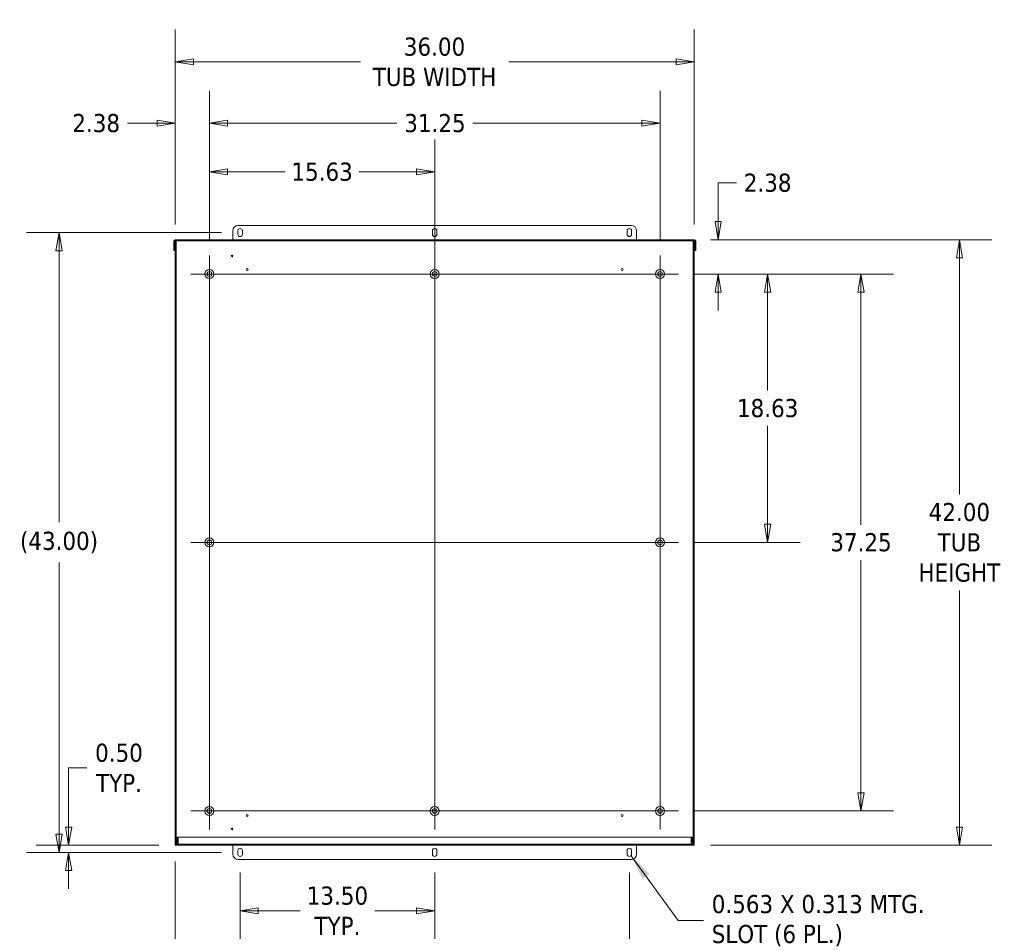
# Model space of a CAD drawing. Header units: inches. Extents: x 18 to 297, y 11 to 185.
# Tile 12 of 13: x 183 to 251, y 90 to 153. Entities that reach past the tile are written whole.
import ezdxf

# ---------------------------------------------------------------- set-up
doc = ezdxf.new("R2010")
doc.units = ezdxf.units.IN
doc.header["$LTSCALE"] = 18
doc.header["$MEASUREMENT"] = 0
doc.layers.get('0').update_dxf_attribs({"lineweight": 5})
for name, color, linetype, lineweight in [('Center Mark (ANSI)', 7, 'Continuous', 5), ('Centerline (ANSI)', 7, 'Continuous', 5), ('Dimension (ANSI)', 7, 'Continuous', 5), ('Hatch (ANSI)', 7, 'Continuous', 5), ('Symbol (ANSI)', 7, 'Continuous', 5), ('Visible (ANSI)', 7, 'Continuous', 5)]:
    doc.layers.add(name, color=color, linetype=linetype, lineweight=lineweight)
doc.styles.add('ROMANS', font='tahoma.ttf')
doc.dimstyles.new('Default (ANSI)', dxfattribs={"dimscale": 18, "dimtxt": 0.07, "dimasz": 0.07, "dimexe": 0.125, "dimexo": 0.0625, "dimgap": 0.031496, "dimtad": 0, "dimtih": 1, "dimtoh": 1, "dimrnd": 1e-08, "dimzin": 0, "dimdsep": 46, "dimtxsty": 'ROMANS', "dimblk": 'Filled-1', "dimcen": 0.09, "dimdle": 0.393701, "dimclrd": 256, "dimclre": 256, "dimclrt": 256, "dimadec": 0, "dimazin": 0, "dimtfac": 1, "dimtofl": 0, "dimtmove": 0, "dimatfit": 3, "dimfxl": 1, "dimtolj": 1, "dimtzin": 0, "dimlwd": -1, "dimlwe": -1, "dimarcsym": 0})
doc.dimstyles.new('Default (ANSI)$7', dxfattribs={"dimscale": 18, "dimtxt": 0.07, "dimasz": 0.098425, "dimexe": 0.125, "dimexo": 0.0625, "dimgap": 0.031496, "dimtad": 0, "dimtih": 1, "dimtoh": 1, "dimrnd": 1e-08, "dimzin": 0, "dimdsep": 46, "dimtxsty": 'ROMANS', "dimblk": 'Filled-1', "dimcen": 0.09, "dimdle": 0.393701, "dimclrd": 256, "dimclre": 256, "dimclrt": 256, "dimadec": 0, "dimazin": 0, "dimtfac": 1, "dimtofl": 0, "dimtmove": 0, "dimatfit": 3, "dimfxl": 1, "dimtolj": 1, "dimtzin": 0, "dimlwd": -1, "dimlwe": -1, "dimarcsym": 0})

# ---------------------------------------------------------------- blocks, each defined once
blk = doc.blocks.new('Filled-1')
at = {"color": 0}
for p, q in [((0, 0), (-1, 0.167)), ((-1, 0.167), (-1, -0.167)), ((-1, 0), (0, 0)), ((-1, -0.167), (0, 0))]:
    blk.add_line(p, q, dxfattribs=at)
at = {"color": 0, "flags": 128}
blk.add_lwpolyline([(-1, -0.167), (0, 0), (-1, 0.167), (-1, -0.167)], dxfattribs=at)
at = {"color": 0}
blk.add_solid([(-1, -0.167), (0, 0), (-1, 0.167), (-1, -0.167)], dxfattribs=at)
blk = doc.blocks.new('*D9')
at = {"layer": 'Defpoints', "color": 0, "transparency": 16777216}
for p in [(195.922, 146.195), (193.547, 138.034), (195.922, 137.023)]:
    blk.add_point(p, dxfattribs=at)
at = {"layer": 'Dimension (ANSI)', "transparency": 16777216}
for p, q in [((193.547, 139.159), (193.547, 148.445)), ((195.922, 138.148), (195.922, 148.445)), ((192.287, 146.195), (190.236, 146.195)), ((197.182, 146.195), (198.442, 146.195))]:
    blk.add_line(p, q, dxfattribs=at)
at = {"layer": 'Dimension (ANSI)', "transparency": 16777216, "xscale": 1.260000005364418, "yscale": 1.260000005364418, "zscale": 1.260000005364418}
blk.add_blockref('Filled-1', (193.547, 146.195), dxfattribs=at)
at = {"layer": 'Dimension (ANSI)', "transparency": 16777216, "xscale": 1.260000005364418, "yscale": 1.260000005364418, "zscale": 1.260000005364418, "rotation": 180}
blk.add_blockref('Filled-1', (195.922, 146.195), dxfattribs=at)
at = {"layer": 'Dimension (ANSI)', "transparency": 16777216, "insert": (188.065, 146.195), "char_height": 1.26, "attachment_point": 5, "style": 'ROMANS'}
blk.add_mtext('\\A1;2.38', dxfattribs=at)
blk = doc.blocks.new('*D10')
at = {"layer": 'Defpoints', "color": 0, "transparency": 16777216}
for p in [(195.922, 146.195), (195.922, 137.023), (227.172, 137.023)]:
    blk.add_point(p, dxfattribs=at)
at = {"layer": 'Dimension (ANSI)', "transparency": 16777216}
for p, q in [((195.922, 138.148), (195.922, 148.445)), ((227.172, 138.148), (227.172, 148.445)), ((197.182, 146.195), (208.926, 146.195)), ((225.912, 146.195), (214.196, 146.195))]:
    blk.add_line(p, q, dxfattribs=at)
at = {"layer": 'Dimension (ANSI)', "transparency": 16777216, "xscale": 1.260000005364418, "yscale": 1.260000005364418, "zscale": 1.260000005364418, "rotation": 180}
blk.add_blockref('Filled-1', (195.922, 146.195), dxfattribs=at)
at = {"layer": 'Dimension (ANSI)', "transparency": 16777216, "xscale": 1.260000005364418, "yscale": 1.260000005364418, "zscale": 1.260000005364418}
blk.add_blockref('Filled-1', (227.172, 146.195), dxfattribs=at)
at = {"layer": 'Dimension (ANSI)', "transparency": 16777216, "insert": (211.561, 146.195), "char_height": 1.26, "attachment_point": 5, "style": 'ROMANS'}
blk.add_mtext('\\A1;31.25', dxfattribs=at)
blk = doc.blocks.new('*D11')
at = {"layer": 'Defpoints', "color": 0, "transparency": 16777216}
for p in [(228.462, 135.733), (228.462, 98.483), (241.11, 98.483)]:
    blk.add_point(p, dxfattribs=at)
at = {"layer": 'Dimension (ANSI)', "transparency": 16777216}
for p, q in [((229.587, 135.733), (243.36, 135.733)), ((241.11, 134.473), (241.11, 118.338)), ((241.11, 99.743), (241.11, 115.892)), ((229.587, 98.483), (243.36, 98.483))]:
    blk.add_line(p, q, dxfattribs=at)
at = {"layer": 'Dimension (ANSI)', "transparency": 16777216, "xscale": 1.260000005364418, "yscale": 1.260000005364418, "zscale": 1.260000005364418}
for p, rotation in [((241.11, 135.733), 90), ((241.11, 98.483), 270)]:
    blk.add_blockref('Filled-1', p, dxfattribs=dict(at, rotation=rotation))
at = {"layer": 'Dimension (ANSI)', "transparency": 16777216, "insert": (241.11, 117.115), "char_height": 1.26, "attachment_point": 5, "style": 'ROMANS'}
blk.add_mtext('\\A1;37.25', dxfattribs=at)
blk = doc.blocks.new('*D12')
at = {"layer": 'Defpoints', "color": 0, "transparency": 16777216}
for p in [(229.547, 138.108), (228.462, 135.733), (231.205, 135.733)]:
    blk.add_point(p, dxfattribs=at)
at = {"layer": 'Dimension (ANSI)', "transparency": 16777216}
for p, q in [((231.205, 139.368), (231.205, 142.057)), ((231.205, 142.057), (232.465, 142.057)), ((230.672, 138.108), (233.455, 138.108)), ((229.587, 135.733), (233.455, 135.733)), ((231.205, 134.473), (231.205, 133.213))]:
    blk.add_line(p, q, dxfattribs=at)
at = {"layer": 'Dimension (ANSI)', "transparency": 16777216, "xscale": 1.260000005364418, "yscale": 1.260000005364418, "zscale": 1.260000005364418}
for p, rotation in [((231.205, 138.108), 270), ((231.205, 135.733), 90)]:
    blk.add_blockref('Filled-1', p, dxfattribs=dict(at, rotation=rotation))
at = {"layer": 'Dimension (ANSI)', "transparency": 16777216, "insert": (234.636, 142.057), "char_height": 1.26, "attachment_point": 5, "style": 'ROMANS'}
blk.add_mtext('\\A1;2.38', dxfattribs=at)
blk = doc.blocks.new('*D13')
at = {"layer": 'Defpoints', "color": 0, "transparency": 16777216}
for p in [(193.547, 96.108), (198.047, 95.327), (198.047, 86.09)]:
    blk.add_point(p, dxfattribs=at)
at = {"layer": 'Dimension (ANSI)', "transparency": 16777216}
for p, q in [((193.547, 94.983), (193.547, 83.84)), ((198.047, 94.202), (198.047, 83.84)), ((193.547, 86.09), (190.401, 86.09)), ((196.787, 86.09), (194.807, 86.09))]:
    blk.add_line(p, q, dxfattribs=at)
at = {"layer": 'Dimension (ANSI)', "transparency": 16777216, "xscale": 1.260000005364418, "yscale": 1.260000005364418, "zscale": 1.260000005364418, "rotation": 180}
blk.add_blockref('Filled-1', (193.547, 86.09), dxfattribs=at)
at = {"layer": 'Dimension (ANSI)', "transparency": 16777216, "xscale": 1.260000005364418, "yscale": 1.260000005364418, "zscale": 1.260000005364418}
blk.add_blockref('Filled-1', (198.047, 86.09), dxfattribs=at)
at = {"layer": 'Dimension (ANSI)', "transparency": 16777216, "insert": (188.169, 86.09), "char_height": 1.26, "attachment_point": 5, "style": 'ROMANS'}
blk.add_mtext('\\A1;\\fTahoma|b0|i0;\\H1.2600;4.50\\P\\fTahoma|b0|i0;\\H1.2600;TYP.', dxfattribs=at)
blk = doc.blocks.new('*D14')
at = {"layer": 'Defpoints', "color": 0, "transparency": 16777216}
for p in [(198.047, 95.327), (225.047, 95.327), (198.047, 86.09)]:
    blk.add_point(p, dxfattribs=at)
at = {"layer": 'Dimension (ANSI)', "transparency": 16777216}
for p, q in [((198.047, 94.202), (198.047, 83.84)), ((225.047, 94.202), (225.047, 83.84)), ((199.307, 86.09), (208.907, 86.09)), ((223.787, 86.09), (214.187, 86.09))]:
    blk.add_line(p, q, dxfattribs=at)
at = {"layer": 'Dimension (ANSI)', "transparency": 16777216, "xscale": 1.260000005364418, "yscale": 1.260000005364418, "zscale": 1.260000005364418, "rotation": 180}
blk.add_blockref('Filled-1', (198.047, 86.09), dxfattribs=at)
at = {"layer": 'Dimension (ANSI)', "transparency": 16777216, "xscale": 1.260000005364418, "yscale": 1.260000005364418, "zscale": 1.260000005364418}
blk.add_blockref('Filled-1', (225.047, 86.09), dxfattribs=at)
at = {"layer": 'Dimension (ANSI)', "transparency": 16777216, "insert": (211.547, 86.09), "char_height": 1.26, "attachment_point": 5, "style": 'ROMANS'}
blk.add_mtext('\\A1;\\fTahoma|b0|i0;\\H1.2600;27.00\\P\\fTahoma|b0|i0;\\H1.2600;TYP.', dxfattribs=at)
blk = doc.blocks.new('*D15')
at = {"layer": 'Defpoints', "color": 0, "transparency": 16777216}
for p in [(186.156, 95.608), (193.547, 96.108), (197.891, 95.608)]:
    blk.add_point(p, dxfattribs=at)
at = {"layer": 'Dimension (ANSI)', "transparency": 16777216}
for p, q in [((186.156, 97.368), (186.156, 101.47)), ((186.156, 101.47), (187.416, 101.47)), ((192.422, 96.108), (183.906, 96.108)), ((196.766, 95.608), (183.906, 95.608)), ((186.156, 94.348), (186.156, 93.088))]:
    blk.add_line(p, q, dxfattribs=at)
at = {"layer": 'Dimension (ANSI)', "transparency": 16777216, "xscale": 1.260000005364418, "yscale": 1.260000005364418, "zscale": 1.260000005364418}
for p, rotation in [((186.156, 96.108), 270), ((186.156, 95.608), 90)]:
    blk.add_blockref('Filled-1', p, dxfattribs=dict(at, rotation=rotation))
at = {"layer": 'Dimension (ANSI)', "transparency": 16777216, "insert": (189.647, 101.47), "char_height": 1.26, "attachment_point": 5, "style": 'ROMANS'}
blk.add_mtext('\\A1;\\fTahoma|b0|i0;\\H1.2600;0.50\\P\\fTahoma|b0|i0;\\H1.2600;TYP.', dxfattribs=at)
blk = doc.blocks.new('*D17')
at = {"layer": 'Defpoints', "color": 0, "transparency": 16777216}
for p in [(185.49, 138.608), (197.891, 138.608), (197.891, 95.608)]:
    blk.add_point(p, dxfattribs=at)
at = {"layer": 'Dimension (ANSI)', "transparency": 16777216}
for p, q in [((196.766, 138.608), (183.24, 138.608)), ((185.49, 137.348), (185.49, 118.508)), ((185.49, 96.868), (185.49, 115.708)), ((196.766, 95.608), (183.24, 95.608))]:
    blk.add_line(p, q, dxfattribs=at)
at = {"layer": 'Dimension (ANSI)', "transparency": 16777216, "xscale": 1.260000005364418, "yscale": 1.260000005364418, "zscale": 1.260000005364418}
for p, rotation in [((185.49, 138.608), 90), ((185.49, 95.608), 270)]:
    blk.add_blockref('Filled-1', p, dxfattribs=dict(at, rotation=rotation))
at = {"layer": 'Dimension (ANSI)', "transparency": 16777216, "insert": (185.49, 117.108), "char_height": 1.26, "attachment_point": 5, "style": 'ROMANS'}
blk.add_mtext('\\A1;(43.00)', dxfattribs=at)
blk = doc.blocks.new('*D34')
at = {"layer": 'Defpoints', "color": 0, "transparency": 16777216}
for p in [(229.547, 138.108), (229.547, 96.108), (247.933, 96.108)]:
    blk.add_point(p, dxfattribs=at)
at = {"layer": 'Dimension (ANSI)', "transparency": 16777216}
for p, q in [((230.672, 138.108), (250.183, 138.108)), ((247.933, 136.848), (247.933, 120.442)), ((247.933, 97.368), (247.933, 113.774)), ((230.672, 96.108), (250.183, 96.108))]:
    blk.add_line(p, q, dxfattribs=at)
at = {"layer": 'Dimension (ANSI)', "transparency": 16777216, "xscale": 1.260000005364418, "yscale": 1.260000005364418, "zscale": 1.260000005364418}
for p, rotation in [((247.933, 138.108), 90), ((247.933, 96.108), 270)]:
    blk.add_blockref('Filled-1', p, dxfattribs=dict(at, rotation=rotation))
at = {"layer": 'Dimension (ANSI)', "transparency": 16777216, "insert": (247.933, 117.108), "char_height": 1.26, "attachment_point": 5, "style": 'ROMANS'}
blk.add_mtext('\\A1;\\fTahoma|b0|i0;\\H1.2600;42.00\\P\\fTahoma|b0|i0;\\H1.2600;TUB\\P\\fTahoma|b0|i0;\\H1.2600;HEIGHT', dxfattribs=at)
blk = doc.blocks.new('*D35')
at = {"layer": 'Defpoints', "color": 0, "transparency": 16777216}
for p in [(229.547, 150.447), (193.547, 138.034), (229.547, 138.034)]:
    blk.add_point(p, dxfattribs=at)
at = {"layer": 'Dimension (ANSI)', "transparency": 16777216}
for p, q in [((193.547, 139.159), (193.547, 152.697)), ((229.547, 139.159), (229.547, 152.697)), ((194.807, 150.447), (206.391, 150.447)), ((228.287, 150.447), (216.675, 150.447))]:
    blk.add_line(p, q, dxfattribs=at)
at = {"layer": 'Dimension (ANSI)', "transparency": 16777216, "xscale": 1.260000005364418, "yscale": 1.260000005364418, "zscale": 1.260000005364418, "rotation": 180}
blk.add_blockref('Filled-1', (193.547, 150.447), dxfattribs=at)
at = {"layer": 'Dimension (ANSI)', "transparency": 16777216, "xscale": 1.260000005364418, "yscale": 1.260000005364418, "zscale": 1.260000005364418}
blk.add_blockref('Filled-1', (229.547, 150.447), dxfattribs=at)
at = {"layer": 'Dimension (ANSI)', "transparency": 16777216, "insert": (211.533, 150.447), "char_height": 1.26, "attachment_point": 5, "style": 'ROMANS'}
blk.add_mtext('\\A1;\\fTahoma|b0|i0;\\H1.2600;36.00\\P\\fTahoma|b0|i0;\\H1.2600;TUB WIDTH', dxfattribs=at)
blk = doc.blocks.new('*D36')
at = {"layer": 'Defpoints', "color": 0, "transparency": 16777216}
for p in [(198.047, 95.327), (211.547, 95.327), (211.547, 91.558)]:
    blk.add_point(p, dxfattribs=at)
at = {"layer": 'Dimension (ANSI)', "transparency": 16777216}
for p, q in [((198.047, 94.202), (198.047, 89.308)), ((211.547, 94.202), (211.547, 89.308)), ((199.307, 91.558), (202.206, 91.558)), ((210.287, 91.558), (207.388, 91.558))]:
    blk.add_line(p, q, dxfattribs=at)
at = {"layer": 'Dimension (ANSI)', "transparency": 16777216, "xscale": 1.260000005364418, "yscale": 1.260000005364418, "zscale": 1.260000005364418, "rotation": 180}
blk.add_blockref('Filled-1', (198.047, 91.558), dxfattribs=at)
at = {"layer": 'Dimension (ANSI)', "transparency": 16777216, "xscale": 1.260000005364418, "yscale": 1.260000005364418, "zscale": 1.260000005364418}
blk.add_blockref('Filled-1', (211.547, 91.558), dxfattribs=at)
at = {"layer": 'Dimension (ANSI)', "transparency": 16777216, "insert": (204.797, 91.558), "char_height": 1.26, "attachment_point": 5, "style": 'ROMANS'}
blk.add_mtext('\\A1;\\fTahoma|b0|i0;\\H1.2600;13.50\\P\\fTahoma|b0|i0;\\H1.2600;TYP.', dxfattribs=at)
blk = doc.blocks.new('*D38')
at = {"layer": 'Defpoints', "color": 0, "transparency": 16777216}
for p in [(228.462, 135.733), (228.462, 117.108), (234.636, 117.108)]:
    blk.add_point(p, dxfattribs=at)
at = {"layer": 'Dimension (ANSI)', "transparency": 16777216}
for p, q in [((229.587, 135.733), (236.886, 135.733)), ((234.636, 134.473), (234.636, 127.646)), ((234.636, 118.368), (234.636, 125.195)), ((229.587, 117.108), (236.886, 117.108))]:
    blk.add_line(p, q, dxfattribs=at)
at = {"layer": 'Dimension (ANSI)', "transparency": 16777216, "xscale": 1.260000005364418, "yscale": 1.260000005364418, "zscale": 1.260000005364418}
for p, rotation in [((234.636, 135.733), 90), ((234.636, 117.108), 270)]:
    blk.add_blockref('Filled-1', p, dxfattribs=dict(at, rotation=rotation))
at = {"layer": 'Dimension (ANSI)', "transparency": 16777216, "insert": (234.636, 126.421), "char_height": 1.26, "attachment_point": 5, "style": 'ROMANS'}
blk.add_mtext('\\A1;18.63', dxfattribs=at)
blk = doc.blocks.new('*D39')
at = {"layer": 'Defpoints', "color": 0, "transparency": 16777216}
for p in [(211.547, 142.82), (195.922, 137.023), (211.547, 135.733)]:
    blk.add_point(p, dxfattribs=at)
at = {"layer": 'Dimension (ANSI)', "transparency": 16777216}
for p, q in [((195.922, 138.148), (195.922, 145.07)), ((211.547, 136.858), (211.547, 145.07)), ((197.182, 142.82), (201.158, 142.82)), ((210.287, 142.82), (206.311, 142.82))]:
    blk.add_line(p, q, dxfattribs=at)
at = {"layer": 'Dimension (ANSI)', "transparency": 16777216, "xscale": 1.260000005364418, "yscale": 1.260000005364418, "zscale": 1.260000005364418, "rotation": 180}
blk.add_blockref('Filled-1', (195.922, 142.82), dxfattribs=at)
at = {"layer": 'Dimension (ANSI)', "transparency": 16777216, "xscale": 1.260000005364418, "yscale": 1.260000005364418, "zscale": 1.260000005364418}
blk.add_blockref('Filled-1', (211.547, 142.82), dxfattribs=at)
at = {"layer": 'Dimension (ANSI)', "transparency": 16777216, "insert": (203.735, 142.82), "char_height": 1.26, "attachment_point": 5, "style": 'ROMANS'}
blk.add_mtext('\\A1;15.63', dxfattribs=at)

msp = doc.modelspace()

# ---------------------------------------------------------------- hatches: boundary and pattern name
at = {"layer": 'Hatch (ANSI)'}
h = msp.add_hatch(dxfattribs=at)
h.set_pattern_fill('ANSI31', color=256, scale=18, angle=15, style=0)
edge = h.paths.add_edge_path()
edge.add_ellipse((193.5471, 138.0028), major_axis=(-0.0312, 0), ratio=1, start_angle=270, end_angle=360)
edge.add_line((193.5159, 138.0028), (193.5159, 137.3581))
edge.add_line((193.5159, 137.3581), (193.4419, 137.3581))
edge.add_line((193.4419, 137.3581), (193.4419, 138.0028))
edge.add_ellipse((193.5471, 138.0028), major_axis=(0, 0.1052), ratio=1, start_angle=0, end_angle=90, ccw=False)
edge.add_line((193.5471, 138.1081), (229.5471, 138.1081))
edge.add_ellipse((229.5471, 138.0028), major_axis=(0.1052, 0), ratio=1, start_angle=0, end_angle=90, ccw=False)
edge.add_line((229.6524, 138.0028), (229.6524, 137.3581))
edge.add_line((229.6524, 137.3581), (229.5784, 137.3581))
edge.add_line((229.5784, 137.3581), (229.5784, 138.0028))
edge.add_ellipse((229.5471, 138.0028), major_axis=(0, 0.0312), ratio=1, start_angle=270, end_angle=360)
edge.add_line((229.5471, 138.0341), (229.4731, 138.0341))
edge.add_line((229.4731, 138.0341), (193.6211, 138.0341))
edge.add_line((193.6211, 138.0341), (193.5471, 138.0341))
h = msp.add_hatch(dxfattribs=at)
h.set_pattern_fill('ANSI31', color=256, scale=18, style=0)
h.paths.add_polyline_path([(229.5471, 96.1081), (229.5471, 138.0341), (229.4731, 138.0341), (229.4731, 96.1081)])
h.paths.add_polyline_path([(193.6211, 96.1081), (193.6211, 138.0341), (193.5471, 138.0341), (193.5471, 96.1081)])
h = msp.add_hatch(dxfattribs=at)
h.set_pattern_fill('ANSI31', color=256, scale=18, angle=90, style=0)
edge = h.paths.add_edge_path()
edge.add_line((229.3835, 96.6706), (229.3835, 96.2446))
edge.add_ellipse((229.321, 96.2446), major_axis=(0.0625, 0), ratio=1, start_angle=270, end_angle=360, ccw=False)
edge.add_line((229.321, 96.1821), (193.7732, 96.1821))
edge.add_ellipse((193.7732, 96.2446), major_axis=(0, -0.0625), ratio=1, start_angle=270, end_angle=360, ccw=False)
edge.add_line((193.7107, 96.2446), (193.7107, 96.6706))
edge.add_line((193.7107, 96.6706), (193.6367, 96.6706))
edge.add_line((193.6367, 96.6706), (193.6367, 96.2446))
edge.add_ellipse((193.7732, 96.2446), major_axis=(-0.1365, 0), ratio=1, start_angle=0, end_angle=90)
edge.add_line((193.7732, 96.1081), (229.321, 96.1081))
edge.add_ellipse((229.321, 96.2446), major_axis=(0, -0.1365), ratio=1, start_angle=0, end_angle=90)
edge.add_line((229.4575, 96.2446), (229.4575, 96.6706))
edge.add_line((229.4575, 96.6706), (229.3835, 96.6706))

# ---------------------------------------------------------------- linework, layer by layer
at = {"layer": 'Center Mark (ANSI)', "linetype": 'Continuous'}
for p, q in [((194.6321, 135.7331), (197.2121, 135.7331)), ((210.2571, 135.7331), (212.8371, 135.7331)), ((228.4621, 135.7331), (225.8821, 135.7331)), ((195.9221, 118.3981), (195.9221, 115.8181)), ((227.1721, 118.3981), (227.1721, 115.8181)), ((227.1721, 97.1931), (227.1721, 99.7731)), ((194.6321, 98.4831), (197.2121, 98.4831)), ((210.2571, 98.4831), (212.8371, 98.4831))]:
    msp.add_line(p, q, dxfattribs=at)
at = {"layer": 'Centerline (ANSI)', "linetype": 'Continuous'}
for p, q in [((195.9221, 97.1931), (195.9221, 137.0231)), ((211.5471, 97.1931), (211.5471, 137.0231)), ((227.1721, 137.0231), (227.1721, 97.1931)), ((194.6321, 135.7331), (228.4621, 135.7331)), ((194.6321, 117.1081), (228.4621, 117.1081)), ((228.4621, 98.4831), (194.6321, 98.4831))]:
    msp.add_line(p, q, dxfattribs=at)
at = {"layer": 'Visible (ANSI)'}
for p, q in [((197.5471, 138.7331), (197.5471, 138.1081)), ((197.8909, 138.4831), (197.8909, 138.7331)), ((225.1721, 139.1081), (197.9221, 139.1081)), ((198.2034, 138.7331), (198.2034, 138.4831)), ((211.3909, 138.4831), (211.3909, 138.7331)), ((211.7034, 138.7331), (211.7034, 138.4831)), ((224.8909, 138.4831), (224.8909, 138.7331)), ((225.2034, 138.7331), (225.2034, 138.4831)), ((225.5471, 138.1081), (225.5471, 138.7331)), ((193.4419, 138.0028), (193.4419, 137.3581)), ((193.5159, 137.3581), (193.5159, 138.0028)), ((229.5471, 138.1081), (193.5471, 138.1081)), ((193.6211, 138.0341), (193.5471, 138.0341)), ((193.5471, 138.0341), (193.5471, 96.1081)), ((193.5471, 138.0341), (229.5471, 138.0341)), ((193.6211, 96.1081), (193.6211, 138.0341)), ((229.5471, 138.0341), (229.4731, 138.0341)), ((229.4731, 138.0341), (229.4731, 96.1081)), ((229.5471, 96.1081), (229.5471, 138.0341)), ((229.5784, 138.0028), (229.5784, 137.3581)), ((229.6524, 137.3581), (229.6524, 138.0028)), ((193.4419, 137.3581), (193.5159, 137.3581)), ((193.5159, 137.3581), (193.5471, 137.3581)), ((229.5471, 137.3581), (229.5784, 137.3581)), ((229.5784, 137.3581), (229.6524, 137.3581)), ((193.7107, 96.6706), (193.6367, 96.6706)), ((193.6367, 96.6706), (193.6367, 96.2446)), ((193.7107, 96.2446), (193.7107, 96.6706)), ((193.7549, 96.2446), (193.7549, 96.6706)), ((229.3393, 96.6706), (193.7549, 96.6706)), ((229.3393, 96.2446), (229.3393, 96.6706)), ((229.3835, 96.6706), (229.3835, 96.2446)), ((229.4575, 96.6706), (229.3835, 96.6706)), ((229.4575, 96.2446), (229.4575, 96.6706)), ((193.5471, 96.1081), (193.6211, 96.1081)), ((193.6211, 96.1081), (193.6836, 96.1081)), ((193.7732, 96.1081), (193.6836, 96.1081)), ((229.321, 96.1821), (193.7732, 96.1821)), ((193.7732, 96.1081), (229.321, 96.1081)), ((197.5471, 96.1081), (197.5471, 95.4831)), ((197.8909, 95.4831), (197.8909, 95.7331)), ((198.2034, 95.7331), (198.2034, 95.4831)), ((211.3909, 95.4831), (211.3909, 95.7331)), ((211.7034, 95.7331), (211.7034, 95.4831)), ((224.8909, 95.4831), (224.8909, 95.7331)), ((225.2034, 95.7331), (225.2034, 95.4831)), ((225.5471, 95.4831), (225.5471, 96.1081)), ((229.4106, 96.1081), (229.321, 96.1081)), ((229.4731, 96.1081), (229.4106, 96.1081)), ((229.4731, 96.1081), (229.5471, 96.1081)), ((197.9221, 95.1081), (225.1721, 95.1081))]:
    msp.add_line(p, q, dxfattribs=at)
for centre, radius in [((197.4871, 136.9831), 0.06), ((195.9221, 135.7331), 0.3125), ((195.9221, 135.7331), 0.165), ((198.5471, 136.0481), 0.06), ((211.5471, 135.7331), 0.3125), ((211.5471, 135.7331), 0.165), ((224.5471, 136.0481), 0.06), ((227.1721, 135.7331), 0.3125), ((227.1721, 135.7331), 0.165), ((195.9221, 117.1081), 0.3125), ((195.9221, 117.1081), 0.165), ((227.1721, 117.1081), 0.3125), ((227.1721, 117.1081), 0.165), ((195.9221, 98.4831), 0.3125), ((195.9221, 98.4831), 0.165), ((211.5471, 98.4831), 0.3125), ((211.5471, 98.4831), 0.165), ((227.1721, 98.4831), 0.3125), ((227.1721, 98.4831), 0.165), ((198.5471, 98.1681), 0.06), ((224.5471, 98.1681), 0.06), ((197.4871, 97.2331), 0.06)]:
    msp.add_circle(centre, radius, dxfattribs=at)
for centre, radius, start, end in [((197.9221, 138.7331), 0.375, 90, 180), ((198.0471, 138.7331), 0.1562, 0, 180), ((211.5471, 138.7331), 0.1563, 0, 180), ((225.0471, 138.7331), 0.1562, 0, 180), ((225.1721, 138.7331), 0.375, 0, 90), ((193.5471, 138.0028), 0.1052, 90, 180), ((193.5471, 138.0028), 0.0312, 90, 180), ((198.0471, 138.4831), 0.1562, 180, 0), ((211.5471, 138.4831), 0.1563, 180, 0), ((225.0471, 138.4831), 0.1562, 180, 0), ((229.5471, 138.0028), 0.1052, 0, 90), ((229.5471, 138.0028), 0.0312, 0, 90), ((193.7732, 96.2446), 0.1365, 180, 270), ((193.7732, 96.2446), 0.0625, 180, 270), ((198.0471, 95.7331), 0.1562, 0, 180), ((211.5471, 95.7331), 0.1563, 0, 180), ((225.0471, 95.7331), 0.1562, 0, 180), ((229.321, 96.2446), 0.0625, 270, 0), ((229.321, 96.2446), 0.1365, 270, 0), ((197.9221, 95.4831), 0.375, 180, 270), ((198.0471, 95.4831), 0.1562, 180, 0), ((211.5471, 95.4831), 0.1563, 180, 0), ((225.0471, 95.4831), 0.1562, 180, 0), ((225.1721, 95.4831), 0.375, 270, 0)]:
    msp.add_arc(centre, radius, start, end, dxfattribs=at)
for points in [[(193.7549, 96.2446), (193.7567, 96.2235), (193.7586, 96.2025), (193.7604, 96.1836)], [(229.3339, 96.1834), (229.3357, 96.2023), (229.3375, 96.2235), (229.3393, 96.2446)]]:
    msp.add_open_spline(points, degree=3, dxfattribs=at)
for points in [[(193.7732, 96.1821), (193.7684, 96.1821), (193.7636, 96.2001), (193.7587, 96.2247), (193.7575, 96.2311), (193.7562, 96.2379), (193.7549, 96.2446)], [(229.321, 96.1821), (229.3258, 96.1821), (229.3307, 96.2001), (229.3355, 96.2247), (229.3368, 96.2311), (229.338, 96.2379), (229.3393, 96.2446)]]:
    msp.add_open_spline(points, degree=3, knots=[0, 0, 0, 0, 1.2474486, 1.2474486, 1.2474486, 1.5707963, 1.5707963, 1.5707963, 1.5707963], dxfattribs=at)

# ---------------------------------------------------------------- texts
at = {"layer": 'Symbol (ANSI)', "insert": (230.7588, 90.8706), "char_height": 1.26, "width": 15.272138, "attachment_point": 4, "line_spacing_factor": 0.987884, "style": 'ROMANS'}
msp.add_mtext('{\\fTahoma|b0|i0;0.563 X 0.313 MTG.\\P\\fTahoma|b0|i0;SLOT (6 PL.)}', dxfattribs=at)

# ---------------------------------------------------------------- dimensions: what is measured, and where the dimension line sits
at = {"layer": 'Dimension (ANSI)'}
for base, p1, p2, angle, text, override, picture, middle in [((229.5471, 150.4467), (193.5471, 138.0341), (229.5471, 138.0341), 180, '\\fTahoma|b0|i0;\\H1.2600;<>\\P\\fTahoma|b0|i0;\\H1.2600;TUB WIDTH', {"dimgap": 0.031496, "dimtih": 0, "dimtoh": 0, "dimdec": 2, "dimtol": 0, "dimlim": 0, "dimtp": 0, "dimtm": 0, "dimtdec": 2, "dimatfit": 1}, '*D35', (211.5329, 150.4467)), ((185.4897, 138.6081), (197.8909, 95.6081), (197.8909, 138.6081), 90, '(<>)', {"dimgap": 0.031496, "dimdec": 2, "dimtol": 0, "dimlim": 0, "dimtp": 0, "dimtm": 0, "dimtdec": 2, "dimatfit": 1}, '*D17', (185.4897, 117.1081)), ((247.933, 96.1081), (229.5471, 138.1081), (229.5471, 96.1081), 90, '\\fTahoma|b0|i0;\\H1.2600;<>\\P\\fTahoma|b0|i0;\\H1.2600;TUB\\P\\fTahoma|b0|i0;\\H1.2600;HEIGHT', {"dimgap": 0.031496, "dimdec": 2, "dimtol": 0, "dimlim": 0, "dimtp": 0, "dimtm": 0, "dimtdec": 2, "dimatfit": 1}, '*D34', (247.933, 117.1081)), ((186.1557, 95.6081), (193.5471, 96.1081), (197.8909, 95.6081), 90, '\\fTahoma|b0|i0;\\H1.2600;<>\\P\\fTahoma|b0|i0;\\H1.2600;TYP.', {"dimgap": 0.031496, "dimdec": 2, "dimtol": 0, "dimlim": 0, "dimtp": 0, "dimtm": 0, "dimtdec": 2, "dimatfit": 1}, '*D15', (189.6471, 101.4704)), ((198.0471, 86.0904), (193.5471, 96.1081), (198.0471, 95.3268), 180, '\\fTahoma|b0|i0;\\H1.2600;<>\\P\\fTahoma|b0|i0;\\H1.2600;TYP.', {"dimgap": 0.031496, "dimtih": 0, "dimtoh": 0, "dimdec": 2, "dimtol": 0, "dimlim": 0, "dimtp": 0, "dimtm": 0, "dimtdec": 2, "dimatfit": 2}, '*D13', (188.1693, 86.0904)), ((198.0471, 86.0904), (225.0471, 95.3268), (198.0471, 95.3268), 180, '\\fTahoma|b0|i0;\\H1.2600;<>\\P\\fTahoma|b0|i0;\\H1.2600;TYP.', {"dimgap": 0.031496, "dimtih": 0, "dimtoh": 0, "dimdec": 2, "dimtol": 0, "dimlim": 0, "dimtp": 0, "dimtm": 0, "dimtdec": 2, "dimatfit": 1}, '*D14', (211.5471, 86.0904)), ((211.5471, 91.5582), (198.0471, 95.3268), (211.5471, 95.3268), 180, '\\fTahoma|b0|i0;\\H1.2600;<>\\P\\fTahoma|b0|i0;\\H1.2600;TYP.', {"dimgap": 0.031496, "dimtih": 0, "dimtoh": 0, "dimdec": 2, "dimtol": 0, "dimlim": 0, "dimtp": 0, "dimtm": 0, "dimtdec": 2, "dimatfit": 1}, '*D36', (204.7971, 91.5582))]:
    dim = msp.add_linear_dim(base=base, p1=p1, p2=p2, angle=angle, text=text, dimstyle='Default (ANSI)', override=override, dxfattribs=at)
    dim.commit()
    dim.dimension.update_dxf_attribs({"geometry": picture, "text_midpoint": middle, "dimtype": 160})
for base, p1, p2, angle, override, picture, middle in [((195.9221217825, 146.1947026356), (193.5471217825, 138.0340884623), (195.9221217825, 137.0230884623), 180, {"dimgap": 0.031496, "dimtih": 0, "dimtoh": 0, "dimdec": 2, "dimtol": 0, "dimlim": 0, "dimtp": 0, "dimtm": 0, "dimtdec": 2, "dimatfit": 1}, '*D9', (188.0653132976, 146.1947026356)), ((195.9221, 146.1947), (227.1721, 137.0231), (195.9221, 137.0231), 180, {"dimgap": 0.031496, "dimtih": 0, "dimtoh": 0, "dimdec": 2, "dimtol": 0, "dimlim": 0, "dimtp": 0, "dimtm": 0, "dimtdec": 2, "dimatfit": 1}, '*D10', (211.5613, 146.1947)), ((231.2054227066, 135.7330884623), (229.5471217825, 138.1080884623), (228.4621217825, 135.7330884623), 90, {"dimgap": 0.031496, "dimdec": 2, "dimtol": 0, "dimlim": 0, "dimtp": 0, "dimtm": 0, "dimtdec": 2, "dimatfit": 1}, '*D12', (234.6363343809, 142.0567607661)), ((241.1104, 98.4831), (228.4621, 135.7331), (228.4621, 98.4831), 90, {"dimgap": 0.031496, "dimdec": 2, "dimtol": 0, "dimlim": 0, "dimtp": 0, "dimtm": 0, "dimtdec": 2, "dimatfit": 1}, '*D11', (241.1104, 117.1152)), ((234.6363343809, 117.1080884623), (228.4621217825, 135.7330884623), (228.4621217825, 117.1080884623), 270, {"dimgap": 0.031496, "dimdec": 2, "dimtol": 0, "dimlim": 0, "dimtp": 0, "dimtm": 0, "dimtdec": 2, "dimatfit": 1}, '*D38', (234.6363343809, 126.4205884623))]:
    dim = msp.add_linear_dim(base=base, p1=p1, p2=p2, angle=angle, dimstyle='Default (ANSI)', override=override, dxfattribs=at)
    dim.commit()
    dim.dimension.update_dxf_attribs({"geometry": picture, "text_midpoint": middle, "dimtype": 160})
dim = msp.add_linear_dim(base=(211.5471217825, 142.8197026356), p1=(195.9221217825, 137.0230884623), p2=(211.5471217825, 135.7330884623), dimstyle='Default (ANSI)', override={"dimgap": 0.031496, "dimtih": 0, "dimtoh": 0, "dimdec": 2, "dimtol": 0, "dimlim": 0, "dimtp": 0, "dimtm": 0, "dimtdec": 2, "dimatfit": 1}, dxfattribs=at)
dim.commit()
dim.dimension.update_dxf_attribs({"geometry": '*D39', "text_midpoint": (203.7346217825, 142.8197026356), "dimtype": 160})

# ---------------------------------------------------------------- leaders
at = {"layer": 'Symbol (ANSI)', "annotation_type": 0, "has_hookline": 1, "hookline_direction": 0, "text_width": 15.0444}
msp.add_leader([(225.1601, 95.3751), (228.4202, 90.8706), (230.1918, 90.8706)], dimstyle='Default (ANSI)$7', override={"dimtad": 0}, dxfattribs=at)

doc.saveas('drawing.dxf')
